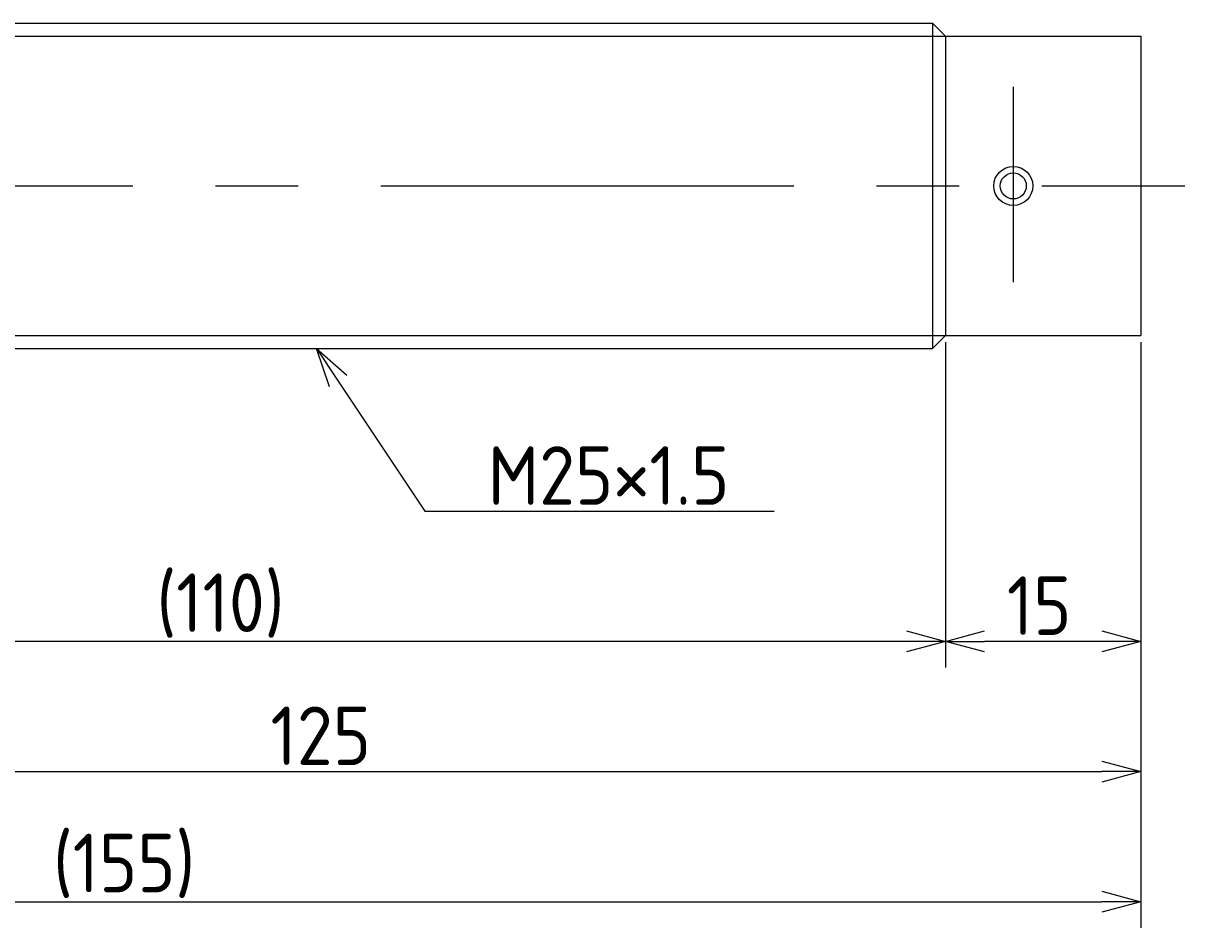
# Model space of a CAD drawing. Extents: x 40 to 373, y 128 to 208.
# Tile 3 of 3: x 284 to 373, y 128 to 198. Entities that reach past the tile are written whole.
import ezdxf

# ---------------------------------------------------------------- set-up
doc = ezdxf.new("R2010")
doc.units = 0
doc.linetypes.add('CENTER', pattern=[50.8, 31.75, -6.35, 6.35, -6.35])
doc.layers.get('0').update_dxf_attribs({"linetype": 'CONTINUOUS'})
doc.layers.get('DEFPOINTS').update_dxf_attribs({"linetype": 'CONTINUOUS'})
for name, color, linetype in [('図形', 7, 'CONTINUOUS'), ('図枠', 7, 'CONTINUOUS'), ('寸法_文字', 3, 'CONTINUOUS')]:
    doc.layers.add(name, color=color, linetype=linetype)
doc.layers.get('0').off()
doc.styles.add('DIMENSION', font='isocp.shx', dxfattribs={"bigfont": 'bigfont.shx'})
doc.dimstyles.get("Standard").update_dxf_attribs({"dimtxt": 0.18, "dimasz": 0.18, "dimexe": 0.18, "dimexo": 0.0625, "dimgap": 0.09, "dimtad": 0, "dimtih": 1, "dimtoh": 1, "dimzin": 0, "dimcen": 0.09, "dimazin": 3, "dimtfac": 1, "dimtofl": 0, "dimtmove": 0, "dimatfit": 3})

# ---------------------------------------------------------------- blocks, each defined once
blk = doc.blocks.new('_OPEN30')
at = {"color": 0, "linetype": 'BYBLOCK'}
for p, q in [((-1, 0.268), (0, 0)), ((0, 0), (-1, -0.268)), ((0, 0), (-1, 0))]:
    blk.add_line(p, q, dxfattribs=at)
blk = doc.blocks.new('*U17')
at = {"layer": '寸法_文字', "color": 3, "style": 'DIMENSION'}
blk.add_text('15', height=4.5, dxfattribs=at).set_placement((359.707, 150.5))
blk = doc.blocks.new('*D1')
at = {"layer": 'DEFPOINTS', "color": 0}
for p in [(355, 173.5), (370, 173.5), (355, 150)]:
    blk.add_point(p, dxfattribs=at)
at = {"layer": '寸法_文字', "color": 3}
for p, q in [((355, 173), (355, 148)), ((370, 173), (370, 148)), ((367, 150), (358, 150))]:
    blk.add_line(p, q, dxfattribs=at)
at = {"layer": '図枠'}
blk.add_blockref('*U17', (0, 0), dxfattribs=at)
at = {"layer": '寸法_文字', "color": 3, "xscale": 3, "yscale": 3, "zscale": 3, "rotation": 180}
blk.add_blockref('_OPEN30', (355, 150), dxfattribs=at)
at = {"layer": '寸法_文字', "color": 3, "xscale": 3, "yscale": 3, "zscale": 3}
blk.add_blockref('_OPEN30', (370, 150), dxfattribs=at)
blk = doc.blocks.new('*U19')
at = {"layer": '寸法_文字', "color": 3, "style": 'DIMENSION'}
blk.add_text('(110)', height=4.5, dxfattribs=at).set_placement((294.375, 150.725))
blk = doc.blocks.new('*D2')
at = {"layer": 'DEFPOINTS', "color": 0}
for p in [(245, 173.5), (355, 173.5), (245, 150)]:
    blk.add_point(p, dxfattribs=at)
at = {"layer": '寸法_文字', "color": 3}
for p, q in [((245, 173), (245, 148)), ((355, 173), (355, 148)), ((352, 150), (248, 150))]:
    blk.add_line(p, q, dxfattribs=at)
at = {"layer": '図枠'}
blk.add_blockref('*U19', (0, 0), dxfattribs=at)
at = {"layer": '寸法_文字', "color": 3, "xscale": 3, "yscale": 3, "zscale": 3, "rotation": 180}
blk.add_blockref('_OPEN30', (245, 150), dxfattribs=at)
at = {"layer": '寸法_文字', "color": 3, "xscale": 3, "yscale": 3, "zscale": 3}
blk.add_blockref('_OPEN30', (355, 150), dxfattribs=at)
blk = doc.blocks.new('*U16')
at = {"layer": '寸法_文字', "color": 3, "style": 'DIMENSION'}
blk.add_text('125', height=4.5, dxfattribs=at).set_placement((303.132, 140.5))
blk = doc.blocks.new('*D4')
at = {"layer": 'DEFPOINTS', "color": 0}
for p in [(245, 173.5), (370, 173.5), (370, 140)]:
    blk.add_point(p, dxfattribs=at)
at = {"layer": '寸法_文字', "color": 3}
for p, q in [((245, 173), (245, 138)), ((370, 173), (370, 138)), ((248, 140), (367, 140))]:
    blk.add_line(p, q, dxfattribs=at)
at = {"layer": '図枠'}
blk.add_blockref('*U16', (0, 0), dxfattribs=at)
at = {"layer": '寸法_文字', "color": 3, "xscale": 3, "yscale": 3, "zscale": 3, "rotation": 180}
blk.add_blockref('_OPEN30', (245, 140), dxfattribs=at)
at = {"layer": '寸法_文字', "color": 3, "xscale": 3, "yscale": 3, "zscale": 3}
blk.add_blockref('_OPEN30', (370, 140), dxfattribs=at)
blk = doc.blocks.new('*U26')
at = {"layer": '寸法_文字', "color": 3, "style": 'DIMENSION'}
blk.add_text('(155)', height=4.5, dxfattribs=at).set_placement((286.425, 130.725))
blk = doc.blocks.new('*D5')
at = {"layer": 'DEFPOINTS', "color": 0}
for p in [(215, 181), (370, 173.5), (370, 130)]:
    blk.add_point(p, dxfattribs=at)
at = {"layer": '寸法_文字', "color": 3}
for p, q in [((215, 180.5), (215, 128)), ((370, 173), (370, 128)), ((218, 130), (367, 130))]:
    blk.add_line(p, q, dxfattribs=at)
at = {"layer": '図枠'}
blk.add_blockref('*U26', (0, 0), dxfattribs=at)
at = {"layer": '寸法_文字', "color": 3, "xscale": 3, "yscale": 3, "zscale": 3, "rotation": 180}
blk.add_blockref('_OPEN30', (215, 130), dxfattribs=at)
at = {"layer": '寸法_文字', "color": 3, "xscale": 3, "yscale": 3, "zscale": 3}
blk.add_blockref('_OPEN30', (370, 130), dxfattribs=at)
blk = doc.blocks.new('*U14')
at = {"layer": '寸法_文字'}
blk.add_lwpolyline([(308.331, 170.004), (315, 160), (320, 160), (341.836, 160)], dxfattribs=at)
at = {"layer": '寸法_文字', "xscale": 3, "yscale": 3, "zscale": 3, "rotation": 123.6900675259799}
blk.add_blockref('_OPEN30', (306.667, 172.5), dxfattribs=at)
blk = doc.blocks.new('*U15')
at = {"layer": '寸法_文字', "style": 'DIMENSION'}
blk.add_text('M25×1.5', height=4.5, dxfattribs=at).set_placement((319.825, 160.5))

msp = doc.modelspace()

# ---------------------------------------------------------------- linework, layer by layer
at = {"layer": '図形'}
for p, q in [((246, 197.5), (354, 197.5)), ((354, 197.5), (354, 172.5)), ((355, 196.5), (354, 197.5)), ((355, 196.5), (370, 196.5)), ((355, 196.5), (355, 173.5)), ((370, 196.5), (370, 173.5)), ((355, 173.5), (354, 172.5)), ((355, 173.5), (370, 173.5)), ((246.004, 172.5), (354, 172.5))]:
    msp.add_line(p, q, dxfattribs=at)
at = {"layer": '図形', "color": 3}
for p, q in [((245, 196.5), (355, 196.5)), ((245, 173.5), (355, 173.5))]:
    msp.add_line(p, q, dxfattribs=at)
at = {"layer": '図形', "color": 3, "linetype": 'CENTER'}
for p, q in [((360.2, 192.622), (360.2, 177.607)), ((210, 185), (373.375, 185))]:
    msp.add_line(p, q, dxfattribs=at)
at = {"layer": '図形'}
msp.add_circle((360.2, 185), 1.5, dxfattribs=at)
at = {"layer": '図形', "color": 3}
msp.add_circle((360.2, 185), 1, dxfattribs=at)

# ---------------------------------------------------------------- block references
at = {"layer": '図枠'}
for name in ['*U14', '*U15']:
    msp.add_blockref(name, (0, 0), dxfattribs=at)

# ---------------------------------------------------------------- dimensions: what is measured, and where the dimension line sits
at = {"layer": '寸法_文字'}
for base, p1, p2, picture, middle in [((370, 130), (215, 181), (370, 173.5), '*D5', (292.5, 130)), ((245, 150), (355, 173.5), (245, 173.5), '*D2', (300, 150))]:
    dim = msp.add_linear_dim(base=base, p1=p1, p2=p2, text='(<>)', dimstyle='Standard', dxfattribs=at)
    dim.commit()
    dim.dimension.update_dxf_attribs({"geometry": picture, "text_midpoint": middle, "dimtype": 128})
for base, p1, p2, picture, middle in [((370, 140), (245, 173.5), (370, 173.5), '*D4', (307.5, 140)), ((355, 150), (370, 173.5), (355, 173.5), '*D1', (362.5, 150))]:
    dim = msp.add_linear_dim(base=base, p1=p1, p2=p2, dimstyle='Standard', dxfattribs=at)
    dim.commit()
    dim.dimension.update_dxf_attribs({"geometry": picture, "text_midpoint": middle, "dimtype": 128})

doc.saveas('drawing.dxf')
